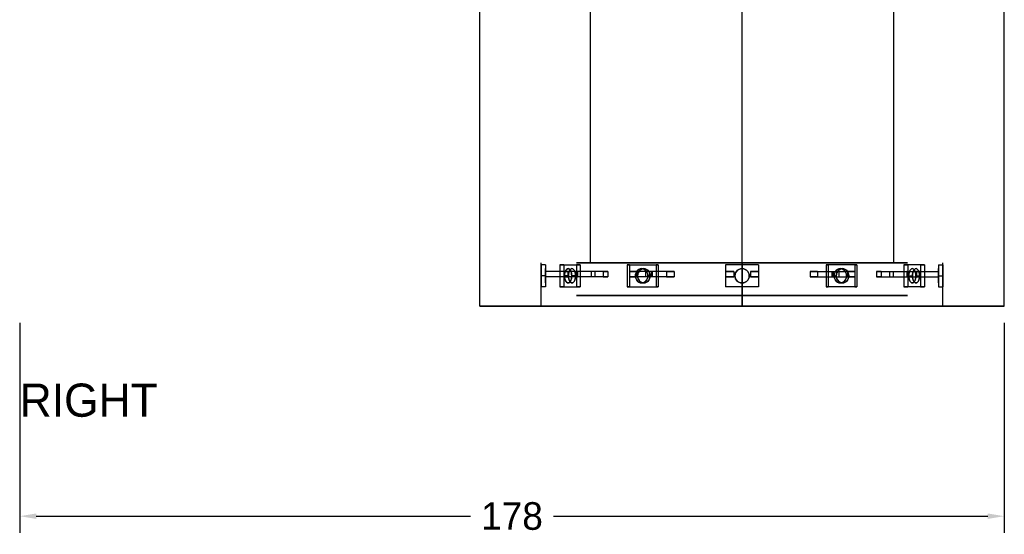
# Model space of a CAD drawing. Header units: millimetres. Extents: x -253 to 492, y -308 to 204.
# Tile 16 of 19: x 314 to 492, y -41 to 52. Entities that reach past the tile are written whole.
import ezdxf

# ---------------------------------------------------------------- set-up
doc = ezdxf.new("R2010")
doc.units = ezdxf.units.MM
doc.layers.add('DIMENSIONS', color=7, linetype='Continuous')
doc.layers.add('GEOMETRY', color=7, linetype='Continuous')
doc.layers.add('NOTES', color=7, linetype='Continuous', true_color=0x395566)
doc.dimstyles.get("Standard").update_dxf_attribs({"dimtxt": 2.5, "dimasz": 2.5, "dimexe": 1.25, "dimexo": 0.625, "dimtad": 1, "dimcen": 2.5, "dimazin": 3, "dimtfac": 1, "dimtmove": 0, "dimatfit": 3})

# ---------------------------------------------------------------- blocks, each defined once
blk = doc.blocks.new('_CLOSEDFILLED')
at = {"color": 0, "linetype": 'BYBLOCK'}
blk.add_solid([(-1, 0.164), (0, 0), (-1, -0.164)], dxfattribs=at)
blk = doc.blocks.new('*D3')
at = {"color": 7}
for p, q in [((314.5, -3), (314.5, -41)), ((492.5, -3), (492.5, -41)), ((317.5, -38), (396, -38)), ((411, -38), (489.5, -38))]:
    blk.add_line(p, q, dxfattribs=at)
at = {"layer": 'Defpoints'}
for p in [(314.5, 0), (492.5, 0), (314.5, -38)]:
    blk.add_point(p, dxfattribs=at)
at = {"layer": 'DIMENSIONS', "color": 7, "xscale": 3, "yscale": 3, "rotation": 180}
blk.add_blockref('_CLOSEDFILLED', (314.5, -38), dxfattribs=at)
at = {"layer": 'DIMENSIONS', "color": 7, "xscale": 3, "yscale": 3}
blk.add_blockref('_CLOSEDFILLED', (492.5, -38), dxfattribs=at)
at = {"layer": 'DIMENSIONS', "color": 7, "insert": (403.5, -38), "char_height": 5, "attachment_point": 5}
blk.add_mtext('178', dxfattribs=at)

msp = doc.modelspace()

# ---------------------------------------------------------------- linework, layer by layer
at = {"layer": 'GEOMETRY'}
for p, q in [((397.6977, 0), (397.6977, 94.3089)), ((397.6977, 0), (397.6977, 94.3089)), ((397.6977, 0), (397.6977, 94.3089)), ((492.5, 0), (492.5, 94.3089)), ((492.5, 0), (492.5, 94.3089)), ((492.5, 0), (492.5, 94.3089)), ((417.6628, 7.8591), (417.6628, 86.4499)), ((417.6628, 7.8591), (417.6628, 86.4499)), ((417.6628, 7.8591), (417.6628, 86.4499)), ((472.5349, 7.8591), (472.5349, 86.4499)), ((472.5349, 7.8591), (472.5349, 86.4499)), ((472.5349, 7.8591), (472.5349, 86.4499)), ((408.7835, 0), (408.7835, 7.8591)), ((408.7835, 0), (408.7835, 7.8591)), ((408.7835, 0), (408.7835, 7.8591)), ((481.4142, 0), (481.4142, 7.8591)), ((481.4142, 0), (481.4142, 7.8591)), ((481.4142, 0), (481.4142, 7.8591))]:
    msp.add_line(p, q, dxfattribs=at)
for points in [[(445.0988, 0), (445.0988, 92.3089)], [(445.0988, 0), (445.0988, 91.8442)], [(445.0988, 7.8591), (445.0988, 86.4499)], [(408.7835, 7.4661), (408.7835, 3.5366)], [(409.5816, 7.4661), (408.7835, 7.4661)], [(409.5816, 7.4661), (409.5816, 6.2873)], [(409.5816, 7.4661), (409.5816, 3.5366)], [(412.1523, 7.4661), (415.1453, 7.4661)], [(412.8435, 7.4661), (412.1523, 7.4661)], [(412.1523, 7.4661), (412.1523, 3.5366)], [(412.8435, 7.4661), (415.8365, 7.4661)], [(412.8435, 7.4661), (412.8435, 3.5366)], [(412.8435, 7.4661), (412.8435, 6.2873)], [(415.1453, 7.4661), (415.1453, 3.5366)], [(415.8365, 7.4661), (415.1453, 7.4661)], [(445.0988, 7.8591), (451.7589, 7.8591), (458.0851, 7.8591), (463.76, 7.8591), (468.4992, 7.8591), (472.065, 7.8591), (474.2787, 7.8591), (475.0291, 7.8591), (474.2787, 7.8591), (472.065, 7.8591), (468.4992, 7.8591), (463.76, 7.8591), (458.0851, 7.8591), (451.7589, 7.8591), (445.0988, 7.8591), (438.4387, 7.8591), (432.1126, 7.8591), (426.4376, 7.8591), (421.6984, 7.8591), (418.1326, 7.8591), (415.919, 7.8591), (415.1686, 7.8591), (415.919, 7.8591), (418.1326, 7.8591), (421.6984, 7.8591), (426.4376, 7.8591), (432.1126, 7.8591), (438.4387, 7.8591), (445.0988, 7.8591)], [(415.8365, 7.4661), (415.8365, 6.2873)], [(415.8365, 7.4661), (415.8365, 3.5366)], [(445.0988, 7.8591), (451.2039, 7.8591), (457.0029, 7.8591), (462.2049, 7.8591), (466.5492, 7.8591), (469.8179, 7.8591), (471.847, 7.8591), (472.5349, 7.8591), (471.847, 7.8591), (469.8179, 7.8591), (466.5492, 7.8591), (462.2049, 7.8591), (457.0029, 7.8591), (451.2039, 7.8591), (445.0988, 7.8591), (438.9937, 7.8591), (433.1948, 7.8591), (427.9927, 7.8591), (423.6485, 7.8591), (420.3798, 7.8591), (418.3507, 7.8591), (417.6628, 7.8591), (418.3507, 7.8591), (420.3798, 7.8591), (423.6485, 7.8591), (427.9927, 7.8591), (433.1948, 7.8591), (438.9937, 7.8591), (445.0988, 7.8591)], [(445.0988, 7.8591), (450.7599, 7.8591), (456.1371, 7.8591), (460.9609, 7.8591), (464.9892, 7.8591), (468.0201, 7.8591), (469.9017, 7.8591), (470.5395, 7.8591), (469.9017, 7.8591), (468.0201, 7.8591), (464.9892, 7.8591), (460.9609, 7.8591), (456.1371, 7.8591), (450.7599, 7.8591), (445.0988, 7.8591), (439.4377, 7.8591), (434.0605, 7.8591), (429.2368, 7.8591), (425.2085, 7.8591), (422.1776, 7.8591), (420.296, 7.8591), (419.6581, 7.8591), (420.296, 7.8591), (422.1776, 7.8591), (425.2085, 7.8591), (429.2368, 7.8591), (434.0605, 7.8591), (439.4377, 7.8591), (445.0988, 7.8591)], [(445.0988, 7.8591), (450.4269, 7.8591), (455.4878, 7.8591), (460.0278, 7.8591), (463.8192, 7.8591), (466.6718, 7.8591), (468.4427, 7.8591), (469.043, 7.8591), (468.4427, 7.8591), (466.6718, 7.8591), (463.8192, 7.8591), (460.0278, 7.8591), (455.4878, 7.8591), (450.4269, 7.8591), (445.0988, 7.8591), (439.7708, 7.8591), (434.7098, 7.8591), (430.1699, 7.8591), (426.3785, 7.8591), (423.5259, 7.8591), (421.755, 7.8591), (421.1547, 7.8591), (421.755, 7.8591), (423.5259, 7.8591), (426.3785, 7.8591), (430.1699, 7.8591), (434.7098, 7.8591), (439.7708, 7.8591), (445.0988, 7.8591)], [(424.3491, 7.4661), (424.3491, 3.5366)], [(424.3491, 7.4661), (429.5332, 7.4661)], [(424.7482, 7.4661), (424.3491, 7.4661)], [(424.7482, 7.4661), (424.7482, 3.5366)], [(424.7482, 7.4661), (429.9323, 7.4661)], [(424.7482, 7.4661), (424.7482, 6.2873)], [(429.5332, 7.4661), (429.5332, 3.5366)], [(429.9323, 7.4661), (429.5332, 7.4661)], [(429.9323, 7.4661), (429.9323, 6.2873)], [(429.9323, 7.4661), (429.9323, 3.5366)], [(442.1058, 7.4661), (442.1058, 3.5366)], [(442.1058, 7.4661), (442.1058, 6.2873)], [(448.0919, 7.4661), (442.1058, 7.4661)], [(445.0988, 7.8591), (445.0988, 1.9648)], [(445.0988, 7.8591), (445.0988, 0)], [(448.0919, 7.4661), (448.0919, 3.5366)], [(448.0919, 7.4661), (448.0919, 6.2873)], [(460.2654, 7.4661), (460.6645, 7.4661)], [(460.2654, 7.4661), (460.2654, 6.2873)], [(465.4495, 7.4661), (460.2654, 7.4661)], [(460.2654, 7.4661), (460.2654, 3.5366)], [(460.6645, 7.4661), (460.6645, 3.5366)], [(465.8485, 7.4661), (460.6645, 7.4661)], [(465.4495, 7.4661), (465.8485, 7.4661)], [(465.4495, 7.4661), (465.4495, 3.5366)], [(465.4495, 7.4661), (465.4495, 6.2873)], [(465.8485, 7.4661), (465.8485, 3.5366)], [(474.3611, 7.4661), (475.0523, 7.4661)], [(474.3611, 7.4661), (474.3611, 6.2873)], [(477.3542, 7.4661), (474.3611, 7.4661)], [(474.3611, 7.4661), (474.3611, 3.5366)], [(475.0523, 7.4661), (475.0523, 3.5366)], [(478.0454, 7.4661), (475.0523, 7.4661)], [(477.3542, 7.4661), (478.0454, 7.4661)], [(477.3542, 7.4661), (477.3542, 3.5366)], [(477.3542, 7.4661), (477.3542, 6.2873)], [(478.0454, 7.4661), (478.0454, 3.5366)], [(480.616, 7.4661), (481.4142, 7.4661)], [(480.616, 7.4661), (480.616, 6.2873)], [(480.616, 7.4661), (480.616, 3.5366)], [(481.4142, 7.4661), (481.4142, 3.5366)], [(408.7835, 5.5014), (408.7835, 5.79), (408.7835, 6.0641), (408.7835, 6.31), (408.7835, 6.5154), (408.7835, 6.6699), (408.7835, 6.7658), (408.7835, 6.7983), (408.7835, 6.7658), (408.7835, 6.6699), (408.7835, 6.5154), (408.7835, 6.31), (408.7835, 6.0641), (408.7835, 5.79), (408.7835, 5.5014), (408.7835, 5.2128), (408.7835, 4.9386), (408.7835, 4.6927), (408.7835, 4.4873), (408.7835, 4.3328), (408.7835, 4.2369), (408.7835, 4.2044), (408.7835, 4.2369), (408.7835, 4.3328), (408.7835, 4.4873), (408.7835, 4.6927), (408.7835, 4.9386), (408.7835, 5.2128), (408.7835, 5.5014)], [(409.5816, 5.5014), (408.7835, 5.5014)], [(409.5816, 5.5014), (409.5816, 5.79), (409.5816, 6.0641), (409.5816, 6.31), (409.5816, 6.5154), (409.5816, 6.6699), (409.5816, 6.7658), (409.5816, 6.7983), (409.5816, 6.7658), (409.5816, 6.6699), (409.5816, 6.5154), (409.5816, 6.31), (409.5816, 6.0641), (409.5816, 5.79), (409.5816, 5.5014), (409.5816, 5.2128), (409.5816, 4.9386), (409.5816, 4.6927), (409.5816, 4.4873), (409.5816, 4.3328), (409.5816, 4.2369), (409.5816, 4.2044), (409.5816, 4.2369), (409.5816, 4.3328), (409.5816, 4.4873), (409.5816, 4.6927), (409.5816, 4.9386), (409.5816, 5.2128), (409.5816, 5.5014)], [(415.3186, 6.2873), (409.5816, 6.2873)], [(409.5816, 6.2873), (409.5816, 5.3442)], [(415.206, 6.2873), (409.5816, 6.2873)], [(415.3186, 5.3442), (409.5816, 5.3442)], [(409.5816, 5.3442), (409.5816, 3.5366)], [(415.206, 5.3442), (409.5816, 5.3442)], [(417.8119, 6.2873), (412.8435, 6.2873)], [(412.8435, 6.2873), (413.5918, 6.2873)], [(417.8119, 5.3442), (412.8435, 5.3442)], [(412.8435, 5.3442), (412.8435, 3.5366)], [(412.8435, 5.3442), (413.5918, 5.3442)], [(413.0003, 5.5014), (413.0166, 5.79), (413.0646, 6.0641), (413.1418, 6.31), (413.2445, 6.5154), (413.3675, 6.6699), (413.5045, 6.7658), (413.6488, 6.7983), (413.7931, 6.7658), (413.9302, 6.6699), (414.0531, 6.5154), (414.1558, 6.31), (414.2331, 6.0641), (414.2811, 5.79), (414.2973, 5.5014), (414.2811, 5.2128), (414.2331, 4.9386), (414.1558, 4.6927), (414.0531, 4.4873), (413.9302, 4.3328), (413.7931, 4.2369), (413.6488, 4.2044), (413.5045, 4.2369), (413.3675, 4.3328), (413.2445, 4.4873), (413.1418, 4.6927), (413.0646, 4.9386), (413.0166, 5.2128), (413.0003, 5.5014)], [(414.2973, 5.5014), (414.2811, 5.79), (414.2331, 6.0641), (414.1558, 6.31), (414.0531, 6.5154), (413.9302, 6.6699), (413.7931, 6.7658), (413.6488, 6.7983), (413.5045, 6.7658), (413.3675, 6.6699), (413.2445, 6.5154), (413.1418, 6.31), (413.0646, 6.0641), (413.0166, 5.79), (413.0003, 5.5014), (413.0166, 5.2128), (413.0646, 4.9386), (413.1418, 4.6927), (413.2445, 4.4873), (413.3675, 4.3328), (413.5045, 4.2369), (413.6488, 4.2044), (413.7931, 4.2369), (413.9302, 4.3328), (414.0531, 4.4873), (414.1558, 4.6927), (414.2331, 4.9386), (414.2811, 5.2128), (414.2973, 5.5014)], [(413.6915, 5.5014), (413.0003, 5.5014)], [(413.5918, 6.2873), (413.5918, 5.3442)], [(418.4627, 6.2873), (413.5918, 6.2873)], [(418.4627, 5.3442), (413.5918, 5.3442)], [(413.6915, 5.5014), (413.7078, 5.79), (413.7558, 6.0641), (413.833, 6.31), (413.9357, 6.5154), (414.0587, 6.6699), (414.1957, 6.7658), (414.34, 6.7983), (414.4843, 6.7658), (414.6214, 6.6699), (414.7444, 6.5154), (414.847, 6.31), (414.9243, 6.0641), (414.9723, 5.79), (414.9885, 5.5014), (414.9723, 5.2128), (414.9243, 4.9386), (414.847, 4.6927), (414.7444, 4.4873), (414.6214, 4.3328), (414.4843, 4.2369), (414.34, 4.2044), (414.1957, 4.2369), (414.0587, 4.3328), (413.9357, 4.4873), (413.833, 4.6927), (413.7558, 4.9386), (413.7078, 5.2128), (413.6915, 5.5014)], [(414.9885, 5.5014), (414.9723, 5.79), (414.9243, 6.0641), (414.847, 6.31), (414.7444, 6.5154), (414.6214, 6.6699), (414.4843, 6.7658), (414.34, 6.7983), (414.1957, 6.7658), (414.0587, 6.6699), (413.9357, 6.5154), (413.833, 6.31), (413.7558, 6.0641), (413.7078, 5.79), (413.6915, 5.5014), (413.7078, 5.2128), (413.7558, 4.9386), (413.833, 4.6927), (413.9357, 4.4873), (414.0587, 4.3328), (414.1957, 4.2369), (414.34, 4.2044), (414.4843, 4.2369), (414.6214, 4.3328), (414.7444, 4.4873), (414.847, 4.6927), (414.9243, 4.9386), (414.9723, 5.2128), (414.9885, 5.5014)], [(414.9885, 5.5014), (414.2973, 5.5014)], [(415.0883, 6.2873), (415.0883, 5.3442)], [(415.8365, 6.2873), (415.0883, 6.2873)], [(419.9592, 6.2873), (415.0883, 6.2873)], [(415.8365, 5.3442), (415.0883, 5.3442)], [(419.9592, 5.3442), (415.0883, 5.3442)], [(415.206, 6.2873), (415.206, 5.3442)], [(415.206, 6.2873), (415.2089, 6.2873), (415.2118, 6.2873), (415.2148, 6.2873), (415.218, 6.2873), (415.2212, 6.2873), (415.2246, 6.2873), (415.228, 6.2873), (415.2316, 6.2873), (415.2352, 6.2873), (415.239, 6.2873), (415.2429, 6.2873), (415.2468, 6.2873), (415.2509, 6.2873), (415.2551, 6.2873), (415.2593, 6.2873), (415.2637, 6.2873), (415.2682, 6.2873), (415.2728, 6.2873), (415.2774, 6.2873), (415.2822, 6.2873), (415.2871, 6.2873), (415.2921, 6.2873), (415.2972, 6.2873), (415.3024, 6.2873), (415.3077, 6.2873), (415.3131, 6.2873), (415.3186, 6.2873)], [(415.206, 5.3442), (415.2089, 5.3442), (415.2118, 5.3442), (415.2148, 5.3442), (415.218, 5.3442), (415.2212, 5.3442), (415.2246, 5.3442), (415.228, 5.3442), (415.2316, 5.3442), (415.2352, 5.3442), (415.239, 5.3442), (415.2429, 5.3442), (415.2468, 5.3442), (415.2509, 5.3442), (415.2551, 5.3442), (415.2593, 5.3442), (415.2637, 5.3442), (415.2682, 5.3442), (415.2728, 5.3442), (415.2774, 5.3442), (415.2822, 5.3442), (415.2871, 5.3442), (415.2921, 5.3442), (415.2972, 5.3442), (415.3024, 5.3442), (415.3077, 5.3442), (415.3131, 5.3442), (415.3186, 5.3442)], [(415.3186, 6.2873), (415.3186, 5.3442)], [(420.8049, 6.2873), (415.8365, 6.2873)], [(420.8049, 5.3442), (415.8365, 5.3442)], [(415.8365, 5.3442), (415.8365, 3.5366)], [(418.4627, 6.2873), (418.4374, 6.2873), (418.4121, 6.2873), (418.387, 6.2873), (418.362, 6.2873), (418.337, 6.2873), (418.3122, 6.2873), (418.2874, 6.2873), (418.2628, 6.2873), (418.2382, 6.2873), (418.2137, 6.2873), (418.1894, 6.2873), (418.1651, 6.2873), (418.1409, 6.2873), (418.1168, 6.2873), (418.0928, 6.2873), (418.0688, 6.2873), (418.045, 6.2873), (418.0213, 6.2873), (417.9976, 6.2873), (417.9741, 6.2873), (417.9506, 6.2873), (417.9273, 6.2873), (417.904, 6.2873), (417.8809, 6.2873), (417.8578, 6.2873), (417.8348, 6.2873), (417.8119, 6.2873)], [(417.8119, 6.2873), (417.8119, 5.3442)], [(418.4627, 5.3442), (418.4374, 5.3442), (418.4121, 5.3442), (418.387, 5.3442), (418.362, 5.3442), (418.337, 5.3442), (418.3122, 5.3442), (418.2874, 5.3442), (418.2628, 5.3442), (418.2382, 5.3442), (418.2137, 5.3442), (418.1894, 5.3442), (418.1651, 5.3442), (418.1409, 5.3442), (418.1168, 5.3442), (418.0928, 5.3442), (418.0688, 5.3442), (418.045, 5.3442), (418.0213, 5.3442), (417.9976, 5.3442), (417.9741, 5.3442), (417.9506, 5.3442), (417.9273, 5.3442), (417.904, 5.3442), (417.8809, 5.3442), (417.8578, 5.3442), (417.8348, 5.3442), (417.8119, 5.3442)], [(418.4627, 6.2873), (418.4627, 5.3442)], [(419.9592, 6.2873), (419.9592, 5.3442)], [(419.9592, 6.2873), (419.9894, 6.2873), (420.0197, 6.2873), (420.0501, 6.2873), (420.0805, 6.2873), (420.1111, 6.2873), (420.1417, 6.2873), (420.1725, 6.2873), (420.2033, 6.2873), (420.2342, 6.2873), (420.2652, 6.2873), (420.2962, 6.2873), (420.3274, 6.2873), (420.3586, 6.2873), (420.39, 6.2873), (420.4214, 6.2873), (420.4529, 6.2873), (420.4845, 6.2873), (420.5161, 6.2873), (420.5479, 6.2873), (420.5797, 6.2873), (420.6116, 6.2873), (420.6436, 6.2873), (420.6757, 6.2873), (420.7079, 6.2873), (420.7402, 6.2873), (420.7725, 6.2873), (420.8049, 6.2873)], [(419.9592, 5.3442), (419.9894, 5.3442), (420.0197, 5.3442), (420.0501, 5.3442), (420.0805, 5.3442), (420.1111, 5.3442), (420.1417, 5.3442), (420.1725, 5.3442), (420.2033, 5.3442), (420.2342, 5.3442), (420.2652, 5.3442), (420.2962, 5.3442), (420.3274, 5.3442), (420.3586, 5.3442), (420.39, 5.3442), (420.4214, 5.3442), (420.4529, 5.3442), (420.4845, 5.3442), (420.5161, 5.3442), (420.5479, 5.3442), (420.5797, 5.3442), (420.6116, 5.3442), (420.6436, 5.3442), (420.6757, 5.3442), (420.7079, 5.3442), (420.7402, 5.3442), (420.7725, 5.3442), (420.8049, 5.3442)], [(420.8049, 6.2873), (420.8049, 5.3442)], [(427.6167, 6.2873), (424.7482, 6.2873)], [(424.7482, 6.2873), (426.0442, 6.2873)], [(427.6167, 5.3442), (424.7482, 5.3442)], [(424.7482, 5.3442), (424.7482, 3.5366)], [(424.7482, 5.3442), (426.0442, 5.3442)], [(428.0644, 5.5014), (428.0362, 5.2128), (427.9531, 4.9386), (427.8193, 4.6927), (427.6415, 4.4873), (427.4285, 4.3328), (427.1911, 4.2369), (426.9412, 4.2044), (426.6912, 4.2369), (426.4538, 4.3328), (426.2408, 4.4873), (426.063, 4.6927), (425.9292, 4.9386), (425.8461, 5.2128), (425.8179, 5.5014), (425.8461, 5.79), (425.9292, 6.0641), (426.063, 6.31), (426.2408, 6.5154), (426.4538, 6.6699), (426.6912, 6.7658), (426.9412, 6.7983), (427.1911, 6.7658), (427.4285, 6.6699), (427.6415, 6.5154), (427.8193, 6.31), (427.9531, 6.0641), (428.0362, 5.79), (428.0644, 5.5014)], [(425.8179, 5.5014), (425.8461, 5.2128), (425.9292, 4.9386), (426.063, 4.6927), (426.2408, 4.4873), (426.4538, 4.3328), (426.6912, 4.2369), (426.9412, 4.2044), (427.1911, 4.2369), (427.4285, 4.3328), (427.6415, 4.4873), (427.8193, 4.6927), (427.9531, 4.9386), (428.0362, 5.2128), (428.0644, 5.5014), (428.0362, 5.79), (427.9531, 6.0641), (427.8193, 6.31), (427.6415, 6.5154), (427.4285, 6.6699), (427.1911, 6.7658), (426.9412, 6.7983), (426.6912, 6.7658), (426.4538, 6.6699), (426.2408, 6.5154), (426.063, 6.31), (425.9292, 6.0641), (425.8461, 5.79), (425.8179, 5.5014)], [(426.217, 5.5014), (425.8179, 5.5014)], [(426.0442, 6.2873), (426.0442, 5.3442)], [(428.8564, 6.2873), (426.0442, 6.2873)], [(428.8564, 5.3442), (426.0442, 5.3442)], [(428.4634, 5.5014), (428.4353, 5.2128), (428.3522, 4.9386), (428.2184, 4.6927), (428.0405, 4.4873), (427.8276, 4.3328), (427.5902, 4.2369), (427.3402, 4.2044), (427.0903, 4.2369), (426.8529, 4.3328), (426.6399, 4.4873), (426.4621, 4.6927), (426.3283, 4.9386), (426.2452, 5.2128), (426.217, 5.5014), (426.2452, 5.79), (426.3283, 6.0641), (426.4621, 6.31), (426.6399, 6.5154), (426.8529, 6.6699), (427.0903, 6.7658), (427.3402, 6.7983), (427.5902, 6.7658), (427.8276, 6.6699), (428.0405, 6.5154), (428.2184, 6.31), (428.3522, 6.0641), (428.4353, 5.79), (428.4634, 5.5014)], [(426.217, 5.5014), (426.2452, 5.2128), (426.3283, 4.9386), (426.4621, 4.6927), (426.6399, 4.4873), (426.8529, 4.3328), (427.0903, 4.2369), (427.3402, 4.2044), (427.5902, 4.2369), (427.8276, 4.3328), (428.0405, 4.4873), (428.2184, 4.6927), (428.3522, 4.9386), (428.4353, 5.2128), (428.4634, 5.5014), (428.4353, 5.79), (428.3522, 6.0641), (428.2184, 6.31), (428.0405, 6.5154), (427.8276, 6.6699), (427.5902, 6.7658), (427.3402, 6.7983), (427.0903, 6.7658), (426.8529, 6.6699), (426.6399, 6.5154), (426.4621, 6.31), (426.3283, 6.0641), (426.2452, 5.79), (426.217, 5.5014)], [(428.8564, 6.2873), (428.8098, 6.2873), (428.7632, 6.2873), (428.7166, 6.2873), (428.6701, 6.2873), (428.6237, 6.2873), (428.5773, 6.2873), (428.531, 6.2873), (428.4847, 6.2873), (428.4385, 6.2873), (428.3923, 6.2873), (428.3462, 6.2873), (428.3002, 6.2873), (428.2542, 6.2873), (428.2083, 6.2873), (428.1624, 6.2873), (428.1166, 6.2873), (428.0709, 6.2873), (428.0252, 6.2873), (427.9796, 6.2873), (427.934, 6.2873), (427.8885, 6.2873), (427.8431, 6.2873), (427.7977, 6.2873), (427.7523, 6.2873), (427.7071, 6.2873), (427.6619, 6.2873), (427.6167, 6.2873)], [(427.6167, 6.2873), (427.6167, 5.3442)], [(428.8564, 5.3442), (428.8098, 5.3442), (428.7632, 5.3442), (428.7166, 5.3442), (428.6701, 5.3442), (428.6237, 5.3442), (428.5773, 5.3442), (428.531, 5.3442), (428.4847, 5.3442), (428.4385, 5.3442), (428.3923, 5.3442), (428.3462, 5.3442), (428.3002, 5.3442), (428.2542, 5.3442), (428.2083, 5.3442), (428.1624, 5.3442), (428.1166, 5.3442), (428.0709, 5.3442), (428.0252, 5.3442), (427.9796, 5.3442), (427.934, 5.3442), (427.8885, 5.3442), (427.8431, 5.3442), (427.7977, 5.3442), (427.7523, 5.3442), (427.7071, 5.3442), (427.6619, 5.3442), (427.6167, 5.3442)], [(428.4634, 5.5014), (428.0644, 5.5014)], [(428.6362, 6.2873), (428.6362, 5.3442)], [(429.9323, 6.2873), (428.6362, 6.2873)], [(431.4485, 6.2873), (428.6362, 6.2873)], [(429.9323, 5.3442), (428.6362, 5.3442)], [(431.4485, 5.3442), (428.6362, 5.3442)], [(428.8564, 6.2873), (428.8564, 5.3442)], [(432.8008, 6.2873), (429.9323, 6.2873)], [(432.8008, 5.3442), (429.9323, 5.3442)], [(429.9323, 5.3442), (429.9323, 3.5366)], [(431.4485, 6.2873), (431.4485, 5.3442)], [(431.4485, 6.2873), (431.498, 6.2873), (431.5475, 6.2873), (431.5971, 6.2873), (431.6467, 6.2873), (431.6964, 6.2873), (431.7461, 6.2873), (431.7959, 6.2873), (431.8457, 6.2873), (431.8956, 6.2873), (431.9455, 6.2873), (431.9954, 6.2873), (432.0454, 6.2873), (432.0955, 6.2873), (432.1456, 6.2873), (432.1957, 6.2873), (432.2459, 6.2873), (432.2961, 6.2873), (432.3464, 6.2873), (432.3967, 6.2873), (432.4471, 6.2873), (432.4975, 6.2873), (432.5479, 6.2873), (432.5984, 6.2873), (432.6489, 6.2873), (432.6995, 6.2873), (432.7501, 6.2873), (432.8008, 6.2873)], [(431.4485, 5.3442), (431.498, 5.3442), (431.5475, 5.3442), (431.5971, 5.3442), (431.6467, 5.3442), (431.6964, 5.3442), (431.7461, 5.3442), (431.7959, 5.3442), (431.8457, 5.3442), (431.8956, 5.3442), (431.9455, 5.3442), (431.9954, 5.3442), (432.0454, 5.3442), (432.0955, 5.3442), (432.1456, 5.3442), (432.1957, 5.3442), (432.2459, 5.3442), (432.2961, 5.3442), (432.3464, 5.3442), (432.3967, 5.3442), (432.4471, 5.3442), (432.4975, 5.3442), (432.5479, 5.3442), (432.5984, 5.3442), (432.6489, 5.3442), (432.6995, 5.3442), (432.7501, 5.3442), (432.8008, 5.3442)], [(432.8008, 6.2873), (432.8008, 5.3442)], [(443.6023, 6.2873), (443.5468, 6.2873), (443.4913, 6.2873), (443.4358, 6.2873), (443.3803, 6.2873), (443.3248, 6.2873), (443.2693, 6.2873), (443.2138, 6.2873), (443.1584, 6.2873), (443.1029, 6.2873), (443.0474, 6.2873), (442.992, 6.2873), (442.9365, 6.2873), (442.8811, 6.2873), (442.8256, 6.2873), (442.7702, 6.2873), (442.7148, 6.2873), (442.6594, 6.2873), (442.604, 6.2873), (442.5486, 6.2873), (442.4932, 6.2873), (442.4379, 6.2873), (442.3825, 6.2873), (442.3271, 6.2873), (442.2718, 6.2873), (442.2165, 6.2873), (442.1611, 6.2873), (442.1058, 6.2873)], [(442.1058, 6.2873), (442.1058, 5.3442)], [(442.1058, 6.2873), (443.6023, 6.2873)], [(443.6023, 5.3442), (443.5468, 5.3442), (443.4913, 5.3442), (443.4358, 5.3442), (443.3803, 5.3442), (443.3248, 5.3442), (443.2693, 5.3442), (443.2138, 5.3442), (443.1584, 5.3442), (443.1029, 5.3442), (443.0474, 5.3442), (442.992, 5.3442), (442.9365, 5.3442), (442.8811, 5.3442), (442.8256, 5.3442), (442.7702, 5.3442), (442.7148, 5.3442), (442.6594, 5.3442), (442.604, 5.3442), (442.5486, 5.3442), (442.4932, 5.3442), (442.4379, 5.3442), (442.3825, 5.3442), (442.3271, 5.3442), (442.2718, 5.3442), (442.2165, 5.3442), (442.1611, 5.3442), (442.1058, 5.3442)], [(442.1058, 5.3442), (442.1058, 3.5366)], [(442.1058, 5.3442), (443.6023, 5.3442)], [(443.6023, 6.2873), (443.6023, 5.3442)], [(443.8019, 5.5014), (443.8344, 5.2128), (443.9303, 4.9386), (444.0848, 4.6927), (444.2902, 4.4873), (444.5361, 4.3328), (444.8102, 4.2369), (445.0988, 4.2044), (445.3874, 4.2369), (445.6616, 4.3328), (445.9075, 4.4873), (446.1129, 4.6927), (446.2674, 4.9386), (446.3633, 5.2128), (446.3958, 5.5014), (446.3633, 5.79), (446.2674, 6.0641), (446.1129, 6.31), (445.9075, 6.5154), (445.6616, 6.6699), (445.3874, 6.7658), (445.0988, 6.7983), (444.8102, 6.7658), (444.5361, 6.6699), (444.2902, 6.5154), (444.0848, 6.31), (443.9303, 6.0641), (443.8344, 5.79), (443.8019, 5.5014)], [(445.0988, 4.2044), (444.8102, 4.2369), (444.5361, 4.3328), (444.2902, 4.4873), (444.0848, 4.6927), (443.9303, 4.9386), (443.8344, 5.2128), (443.8019, 5.5014), (443.8344, 5.79), (443.9303, 6.0641), (444.0848, 6.31), (444.2902, 6.5154), (444.5361, 6.6699), (444.8102, 6.7658), (445.0988, 6.7983), (445.3874, 6.7658), (445.6616, 6.6699), (445.9075, 6.5154), (446.1129, 6.31), (446.2674, 6.0641), (446.3633, 5.79), (446.3958, 5.5014), (446.3633, 5.2128), (446.2674, 4.9386), (446.1129, 4.6927), (445.9075, 4.4873), (445.6616, 4.3328), (445.3874, 4.2369), (445.0988, 4.2044)], [(446.5953, 6.2873), (446.5953, 5.3442)], [(446.5953, 6.2873), (446.6509, 6.2873), (446.7064, 6.2873), (446.7619, 6.2873), (446.8174, 6.2873), (446.8729, 6.2873), (446.9284, 6.2873), (446.9838, 6.2873), (447.0393, 6.2873), (447.0948, 6.2873), (447.1503, 6.2873), (447.2057, 6.2873), (447.2612, 6.2873), (447.3166, 6.2873), (447.372, 6.2873), (447.4274, 6.2873), (447.4829, 6.2873), (447.5383, 6.2873), (447.5937, 6.2873), (447.6491, 6.2873), (447.7044, 6.2873), (447.7598, 6.2873), (447.8152, 6.2873), (447.8705, 6.2873), (447.9259, 6.2873), (447.9812, 6.2873), (448.0365, 6.2873), (448.0919, 6.2873)], [(448.0919, 6.2873), (446.5953, 6.2873)], [(446.5953, 5.3442), (446.6509, 5.3442), (446.7064, 5.3442), (446.7619, 5.3442), (446.8174, 5.3442), (446.8729, 5.3442), (446.9284, 5.3442), (446.9838, 5.3442), (447.0393, 5.3442), (447.0948, 5.3442), (447.1503, 5.3442), (447.2057, 5.3442), (447.2612, 5.3442), (447.3166, 5.3442), (447.372, 5.3442), (447.4274, 5.3442), (447.4829, 5.3442), (447.5383, 5.3442), (447.5937, 5.3442), (447.6491, 5.3442), (447.7044, 5.3442), (447.7598, 5.3442), (447.8152, 5.3442), (447.8705, 5.3442), (447.9259, 5.3442), (447.9812, 5.3442), (448.0365, 5.3442), (448.0919, 5.3442)], [(448.0919, 5.3442), (446.5953, 5.3442)], [(448.0919, 6.2873), (448.0919, 5.3442)], [(448.0919, 5.3442), (448.0919, 3.5366)], [(458.7492, 6.2873), (458.6997, 6.2873), (458.6502, 6.2873), (458.6006, 6.2873), (458.551, 6.2873), (458.5013, 6.2873), (458.4516, 6.2873), (458.4018, 6.2873), (458.352, 6.2873), (458.3021, 6.2873), (458.2522, 6.2873), (458.2022, 6.2873), (458.1522, 6.2873), (458.1022, 6.2873), (458.0521, 6.2873), (458.002, 6.2873), (457.9518, 6.2873), (457.9016, 6.2873), (457.8513, 6.2873), (457.801, 6.2873), (457.7506, 6.2873), (457.7002, 6.2873), (457.6498, 6.2873), (457.5993, 6.2873), (457.5488, 6.2873), (457.4982, 6.2873), (457.4476, 6.2873), (457.3969, 6.2873)], [(457.3969, 6.2873), (457.3969, 5.3442)], [(457.3969, 6.2873), (460.2654, 6.2873)], [(458.7492, 5.3442), (458.6997, 5.3442), (458.6502, 5.3442), (458.6006, 5.3442), (458.551, 5.3442), (458.5013, 5.3442), (458.4516, 5.3442), (458.4018, 5.3442), (458.352, 5.3442), (458.3021, 5.3442), (458.2522, 5.3442), (458.2022, 5.3442), (458.1522, 5.3442), (458.1022, 5.3442), (458.0521, 5.3442), (458.002, 5.3442), (457.9518, 5.3442), (457.9016, 5.3442), (457.8513, 5.3442), (457.801, 5.3442), (457.7506, 5.3442), (457.7002, 5.3442), (457.6498, 5.3442), (457.5993, 5.3442), (457.5488, 5.3442), (457.4982, 5.3442), (457.4476, 5.3442), (457.3969, 5.3442)], [(457.3969, 5.3442), (460.2654, 5.3442)], [(458.7492, 6.2873), (458.7492, 5.3442)], [(458.7492, 6.2873), (461.5614, 6.2873)], [(458.7492, 5.3442), (461.5614, 5.3442)], [(460.2654, 6.2873), (461.5614, 6.2873)], [(460.2654, 5.3442), (460.2654, 3.5366)], [(460.2654, 5.3442), (461.5614, 5.3442)], [(461.3413, 6.2873), (461.3413, 5.3442)], [(461.3413, 6.2873), (461.3879, 6.2873), (461.4345, 6.2873), (461.4811, 6.2873), (461.5276, 6.2873), (461.574, 6.2873), (461.6204, 6.2873), (461.6667, 6.2873), (461.713, 6.2873), (461.7592, 6.2873), (461.8053, 6.2873), (461.8514, 6.2873), (461.8975, 6.2873), (461.9434, 6.2873), (461.9894, 6.2873), (462.0352, 6.2873), (462.081, 6.2873), (462.1268, 6.2873), (462.1725, 6.2873), (462.2181, 6.2873), (462.2637, 6.2873), (462.3092, 6.2873), (462.3546, 6.2873), (462.4, 6.2873), (462.4453, 6.2873), (462.4906, 6.2873), (462.5358, 6.2873), (462.581, 6.2873)], [(461.3413, 6.2873), (464.1535, 6.2873)], [(461.3413, 5.3442), (461.3879, 5.3442), (461.4345, 5.3442), (461.4811, 5.3442), (461.5276, 5.3442), (461.574, 5.3442), (461.6204, 5.3442), (461.6667, 5.3442), (461.713, 5.3442), (461.7592, 5.3442), (461.8053, 5.3442), (461.8514, 5.3442), (461.8975, 5.3442), (461.9434, 5.3442), (461.9894, 5.3442), (462.0352, 5.3442), (462.081, 5.3442), (462.1268, 5.3442), (462.1725, 5.3442), (462.2181, 5.3442), (462.2637, 5.3442), (462.3092, 5.3442), (462.3546, 5.3442), (462.4, 5.3442), (462.4453, 5.3442), (462.4906, 5.3442), (462.5358, 5.3442), (462.581, 5.3442)], [(461.3413, 5.3442), (464.1535, 5.3442)], [(461.5614, 6.2873), (461.5614, 5.3442)], [(461.7342, 5.5014), (461.7624, 5.2128), (461.8455, 4.9386), (461.9793, 4.6927), (462.1571, 4.4873), (462.3701, 4.3328), (462.6075, 4.2369), (462.8574, 4.2044), (463.1074, 4.2369), (463.3448, 4.3328), (463.5578, 4.4873), (463.7356, 4.6927), (463.8694, 4.9386), (463.9525, 5.2128), (463.9807, 5.5014), (463.9525, 5.79), (463.8694, 6.0641), (463.7356, 6.31), (463.5578, 6.5154), (463.3448, 6.6699), (463.1074, 6.7658), (462.8574, 6.7983), (462.6075, 6.7658), (462.3701, 6.6699), (462.1571, 6.5154), (461.9793, 6.31), (461.8455, 6.0641), (461.7624, 5.79), (461.7342, 5.5014)], [(463.9807, 5.5014), (463.9525, 5.2128), (463.8694, 4.9386), (463.7356, 4.6927), (463.5578, 4.4873), (463.3448, 4.3328), (463.1074, 4.2369), (462.8574, 4.2044), (462.6075, 4.2369), (462.3701, 4.3328), (462.1571, 4.4873), (461.9793, 4.6927), (461.8455, 4.9386), (461.7624, 5.2128), (461.7342, 5.5014), (461.7624, 5.79), (461.8455, 6.0641), (461.9793, 6.31), (462.1571, 6.5154), (462.3701, 6.6699), (462.6075, 6.7658), (462.8574, 6.7983), (463.1074, 6.7658), (463.3448, 6.6699), (463.5578, 6.5154), (463.7356, 6.31), (463.8694, 6.0641), (463.9525, 5.79), (463.9807, 5.5014)], [(461.7342, 5.5014), (462.1333, 5.5014)], [(462.1333, 5.5014), (462.1615, 5.2128), (462.2445, 4.9386), (462.3783, 4.6927), (462.5562, 4.4873), (462.7692, 4.3328), (463.0066, 4.2369), (463.2565, 4.2044), (463.5065, 4.2369), (463.7439, 4.3328), (463.9568, 4.4873), (464.1347, 4.6927), (464.2685, 4.9386), (464.3516, 5.2128), (464.3797, 5.5014), (464.3516, 5.79), (464.2685, 6.0641), (464.1347, 6.31), (463.9568, 6.5154), (463.7439, 6.6699), (463.5065, 6.7658), (463.2565, 6.7983), (463.0066, 6.7658), (462.7692, 6.6699), (462.5562, 6.5154), (462.3783, 6.31), (462.2445, 6.0641), (462.1615, 5.79), (462.1333, 5.5014)], [(464.3797, 5.5014), (464.3516, 5.2128), (464.2685, 4.9386), (464.1347, 4.6927), (463.9568, 4.4873), (463.7439, 4.3328), (463.5065, 4.2369), (463.2565, 4.2044), (463.0066, 4.2369), (462.7692, 4.3328), (462.5562, 4.4873), (462.3783, 4.6927), (462.2445, 4.9386), (462.1615, 5.2128), (462.1333, 5.5014), (462.1615, 5.79), (462.2445, 6.0641), (462.3783, 6.31), (462.5562, 6.5154), (462.7692, 6.6699), (463.0066, 6.7658), (463.2565, 6.7983), (463.5065, 6.7658), (463.7439, 6.6699), (463.9568, 6.5154), (464.1347, 6.31), (464.2685, 6.0641), (464.3516, 5.79), (464.3797, 5.5014)], [(462.581, 6.2873), (462.581, 5.3442)], [(462.581, 6.2873), (465.4495, 6.2873)], [(462.581, 5.3442), (465.4495, 5.3442)], [(463.9807, 5.5014), (464.3797, 5.5014)], [(464.1535, 6.2873), (464.1535, 5.3442)], [(465.4495, 6.2873), (464.1535, 6.2873)], [(465.4495, 5.3442), (464.1535, 5.3442)], [(465.4495, 5.3442), (465.4495, 3.5366)], [(470.2385, 6.2873), (470.2083, 6.2873), (470.178, 6.2873), (470.1476, 6.2873), (470.1171, 6.2873), (470.0866, 6.2873), (470.0559, 6.2873), (470.0252, 6.2873), (469.9944, 6.2873), (469.9635, 6.2873), (469.9325, 6.2873), (469.9014, 6.2873), (469.8703, 6.2873), (469.839, 6.2873), (469.8077, 6.2873), (469.7763, 6.2873), (469.7448, 6.2873), (469.7132, 6.2873), (469.6816, 6.2873), (469.6498, 6.2873), (469.618, 6.2873), (469.586, 6.2873), (469.554, 6.2873), (469.5219, 6.2873), (469.4898, 6.2873), (469.4575, 6.2873), (469.4252, 6.2873), (469.3927, 6.2873)], [(469.3927, 6.2873), (469.3927, 5.3442)], [(469.3927, 6.2873), (474.3611, 6.2873)], [(470.2385, 5.3442), (470.2083, 5.3442), (470.178, 5.3442), (470.1476, 5.3442), (470.1171, 5.3442), (470.0866, 5.3442), (470.0559, 5.3442), (470.0252, 5.3442), (469.9944, 5.3442), (469.9635, 5.3442), (469.9325, 5.3442), (469.9014, 5.3442), (469.8703, 5.3442), (469.839, 5.3442), (469.8077, 5.3442), (469.7763, 5.3442), (469.7448, 5.3442), (469.7132, 5.3442), (469.6816, 5.3442), (469.6498, 5.3442), (469.618, 5.3442), (469.586, 5.3442), (469.554, 5.3442), (469.5219, 5.3442), (469.4898, 5.3442), (469.4575, 5.3442), (469.4252, 5.3442), (469.3927, 5.3442)], [(469.3927, 5.3442), (474.3611, 5.3442)], [(470.2385, 6.2873), (470.2385, 5.3442)], [(470.2385, 6.2873), (475.1094, 6.2873)], [(470.2385, 5.3442), (475.1094, 5.3442)], [(471.735, 6.2873), (471.735, 5.3442)], [(471.735, 6.2873), (471.7603, 6.2873), (471.7855, 6.2873), (471.8107, 6.2873), (471.8357, 6.2873), (471.8606, 6.2873), (471.8855, 6.2873), (471.9102, 6.2873), (471.9349, 6.2873), (471.9595, 6.2873), (471.9839, 6.2873), (472.0083, 6.2873), (472.0326, 6.2873), (472.0568, 6.2873), (472.0809, 6.2873), (472.1049, 6.2873), (472.1288, 6.2873), (472.1527, 6.2873), (472.1764, 6.2873), (472.2, 6.2873), (472.2236, 6.2873), (472.247, 6.2873), (472.2704, 6.2873), (472.2936, 6.2873), (472.3168, 6.2873), (472.3399, 6.2873), (472.3629, 6.2873), (472.3858, 6.2873)], [(471.735, 6.2873), (476.6059, 6.2873)], [(471.735, 5.3442), (471.7603, 5.3442), (471.7855, 5.3442), (471.8107, 5.3442), (471.8357, 5.3442), (471.8606, 5.3442), (471.8855, 5.3442), (471.9102, 5.3442), (471.9349, 5.3442), (471.9595, 5.3442), (471.9839, 5.3442), (472.0083, 5.3442), (472.0326, 5.3442), (472.0568, 5.3442), (472.0809, 5.3442), (472.1049, 5.3442), (472.1288, 5.3442), (472.1527, 5.3442), (472.1764, 5.3442), (472.2, 5.3442), (472.2236, 5.3442), (472.247, 5.3442), (472.2704, 5.3442), (472.2936, 5.3442), (472.3168, 5.3442), (472.3399, 5.3442), (472.3629, 5.3442), (472.3858, 5.3442)], [(471.735, 5.3442), (476.6059, 5.3442)], [(472.3858, 6.2873), (472.3858, 5.3442)], [(472.3858, 6.2873), (477.3542, 6.2873)], [(472.3858, 5.3442), (477.3542, 5.3442)], [(474.3611, 6.2873), (475.1094, 6.2873)], [(474.3611, 5.3442), (474.3611, 3.5366)], [(474.3611, 5.3442), (475.1094, 5.3442)], [(474.9916, 6.2873), (474.9888, 6.2873), (474.9859, 6.2873), (474.9828, 6.2873), (474.9797, 6.2873), (474.9764, 6.2873), (474.9731, 6.2873), (474.9697, 6.2873), (474.9661, 6.2873), (474.9624, 6.2873), (474.9587, 6.2873), (474.9548, 6.2873), (474.9509, 6.2873), (474.9468, 6.2873), (474.9426, 6.2873), (474.9383, 6.2873), (474.934, 6.2873), (474.9295, 6.2873), (474.9249, 6.2873), (474.9202, 6.2873), (474.9154, 6.2873), (474.9105, 6.2873), (474.9056, 6.2873), (474.9005, 6.2873), (474.8953, 6.2873), (474.89, 6.2873), (474.8846, 6.2873), (474.879, 6.2873)], [(474.879, 6.2873), (474.879, 5.3442)], [(474.879, 6.2873), (480.616, 6.2873)], [(474.9916, 5.3442), (474.9888, 5.3442), (474.9859, 5.3442), (474.9828, 5.3442), (474.9797, 5.3442), (474.9764, 5.3442), (474.9731, 5.3442), (474.9697, 5.3442), (474.9661, 5.3442), (474.9624, 5.3442), (474.9587, 5.3442), (474.9548, 5.3442), (474.9509, 5.3442), (474.9468, 5.3442), (474.9426, 5.3442), (474.9383, 5.3442), (474.934, 5.3442), (474.9295, 5.3442), (474.9249, 5.3442), (474.9202, 5.3442), (474.9154, 5.3442), (474.9105, 5.3442), (474.9056, 5.3442), (474.9005, 5.3442), (474.8953, 5.3442), (474.89, 5.3442), (474.8846, 5.3442), (474.879, 5.3442)], [(474.879, 5.3442), (480.616, 5.3442)], [(474.9916, 6.2873), (474.9916, 5.3442)], [(474.9916, 6.2873), (480.616, 6.2873)], [(474.9916, 5.3442), (480.616, 5.3442)], [(475.1094, 6.2873), (475.1094, 5.3442)], [(476.5061, 5.5014), (476.4899, 5.79), (476.4419, 6.0641), (476.3647, 6.31), (476.262, 6.5154), (476.139, 6.6699), (476.0019, 6.7658), (475.8576, 6.7983), (475.7133, 6.7658), (475.5763, 6.6699), (475.4533, 6.5154), (475.3506, 6.31), (475.2734, 6.0641), (475.2254, 5.79), (475.2092, 5.5014), (475.2254, 5.2128), (475.2734, 4.9386), (475.3506, 4.6927), (475.4533, 4.4873), (475.5763, 4.3328), (475.7133, 4.2369), (475.8576, 4.2044), (476.0019, 4.2369), (476.139, 4.3328), (476.262, 4.4873), (476.3647, 4.6927), (476.4419, 4.9386), (476.4899, 5.2128), (476.5061, 5.5014)], [(475.2092, 5.5014), (475.2254, 5.79), (475.2734, 6.0641), (475.3506, 6.31), (475.4533, 6.5154), (475.5763, 6.6699), (475.7133, 6.7658), (475.8576, 6.7983), (476.0019, 6.7658), (476.139, 6.6699), (476.262, 6.5154), (476.3647, 6.31), (476.4419, 6.0641), (476.4899, 5.79), (476.5061, 5.5014), (476.4899, 5.2128), (476.4419, 4.9386), (476.3647, 4.6927), (476.262, 4.4873), (476.139, 4.3328), (476.0019, 4.2369), (475.8576, 4.2044), (475.7133, 4.2369), (475.5763, 4.3328), (475.4533, 4.4873), (475.3506, 4.6927), (475.2734, 4.9386), (475.2254, 5.2128), (475.2092, 5.5014)], [(475.2092, 5.5014), (475.9004, 5.5014)], [(477.1973, 5.5014), (477.1811, 5.79), (477.1331, 6.0641), (477.0559, 6.31), (476.9532, 6.5154), (476.8302, 6.6699), (476.6932, 6.7658), (476.5489, 6.7983), (476.4045, 6.7658), (476.2675, 6.6699), (476.1445, 6.5154), (476.0418, 6.31), (475.9646, 6.0641), (475.9166, 5.79), (475.9004, 5.5014), (475.9166, 5.2128), (475.9646, 4.9386), (476.0418, 4.6927), (476.1445, 4.4873), (476.2675, 4.3328), (476.4045, 4.2369), (476.5489, 4.2044), (476.6932, 4.2369), (476.8302, 4.3328), (476.9532, 4.4873), (477.0559, 4.6927), (477.1331, 4.9386), (477.1811, 5.2128), (477.1973, 5.5014)], [(475.9004, 5.5014), (475.9166, 5.79), (475.9646, 6.0641), (476.0418, 6.31), (476.1445, 6.5154), (476.2675, 6.6699), (476.4045, 6.7658), (476.5489, 6.7983), (476.6932, 6.7658), (476.8302, 6.6699), (476.9532, 6.5154), (477.0559, 6.31), (477.1331, 6.0641), (477.1811, 5.79), (477.1973, 5.5014), (477.1811, 5.2128), (477.1331, 4.9386), (477.0559, 4.6927), (476.9532, 4.4873), (476.8302, 4.3328), (476.6932, 4.2369), (476.5489, 4.2044), (476.4045, 4.2369), (476.2675, 4.3328), (476.1445, 4.4873), (476.0418, 4.6927), (475.9646, 4.9386), (475.9166, 5.2128), (475.9004, 5.5014)], [(476.5061, 5.5014), (477.1973, 5.5014)], [(476.6059, 6.2873), (476.6059, 5.3442)], [(477.3542, 6.2873), (476.6059, 6.2873)], [(477.3542, 5.3442), (476.6059, 5.3442)], [(477.3542, 5.3442), (477.3542, 3.5366)], [(480.616, 5.5014), (480.616, 5.79), (480.616, 6.0641), (480.616, 6.31), (480.616, 6.5154), (480.616, 6.6699), (480.616, 6.7658), (480.616, 6.7983), (480.616, 6.7658), (480.616, 6.6699), (480.616, 6.5154), (480.616, 6.31), (480.616, 6.0641), (480.616, 5.79), (480.616, 5.5014), (480.616, 5.2128), (480.616, 4.9386), (480.616, 4.6927), (480.616, 4.4873), (480.616, 4.3328), (480.616, 4.2369), (480.616, 4.2044), (480.616, 4.2369), (480.616, 4.3328), (480.616, 4.4873), (480.616, 4.6927), (480.616, 4.9386), (480.616, 5.2128), (480.616, 5.5014)], [(480.616, 6.2873), (480.616, 5.3442)], [(480.616, 5.5014), (481.4142, 5.5014)], [(480.616, 5.3442), (480.616, 3.5366)], [(481.4142, 5.5014), (481.4142, 5.79), (481.4142, 6.0641), (481.4142, 6.31), (481.4142, 6.5154), (481.4142, 6.6699), (481.4142, 6.7658), (481.4142, 6.7983), (481.4142, 6.7658), (481.4142, 6.6699), (481.4142, 6.5154), (481.4142, 6.31), (481.4142, 6.0641), (481.4142, 5.79), (481.4142, 5.5014), (481.4142, 5.2128), (481.4142, 4.9386), (481.4142, 4.6927), (481.4142, 4.4873), (481.4142, 4.3328), (481.4142, 4.2369), (481.4142, 4.2044), (481.4142, 4.2369), (481.4142, 4.3328), (481.4142, 4.4873), (481.4142, 4.6927), (481.4142, 4.9386), (481.4142, 5.2128), (481.4142, 5.5014)], [(409.5816, 3.5366), (408.7835, 3.5366)], [(412.8435, 3.5366), (412.1523, 3.5366)], [(412.1523, 3.5366), (415.1453, 3.5366)], [(412.8435, 3.5366), (415.8365, 3.5366)], [(415.8365, 3.5366), (415.1453, 3.5366)], [(445.0988, 1.9648), (451.7589, 1.9648), (458.0851, 1.9648), (463.76, 1.9648), (468.4992, 1.9648), (472.065, 1.9648), (474.2787, 1.9648), (475.0291, 1.9648), (474.2787, 1.9648), (472.065, 1.9648), (468.4992, 1.9648), (463.76, 1.9648), (458.0851, 1.9648), (451.7589, 1.9648), (445.0988, 1.9648), (438.4387, 1.9648), (432.1126, 1.9648), (426.4376, 1.9648), (421.6984, 1.9648), (418.1326, 1.9648), (415.919, 1.9648), (415.1686, 1.9648), (415.919, 1.9648), (418.1326, 1.9648), (421.6984, 1.9648), (426.4376, 1.9648), (432.1126, 1.9648), (438.4387, 1.9648), (445.0988, 1.9648)], [(424.3491, 3.5366), (429.5332, 3.5366)], [(424.7482, 3.5366), (424.3491, 3.5366)], [(424.7482, 3.5366), (429.9323, 3.5366)], [(445.0988, 1.9648), (449.5389, 1.9648), (453.7563, 1.9648), (457.5396, 1.9648), (460.6991, 1.9648), (463.0763, 1.9648), (464.552, 1.9648), (465.0523, 1.9648), (464.552, 1.9648), (463.0763, 1.9648), (460.6991, 1.9648), (457.5396, 1.9648), (453.7563, 1.9648), (449.5389, 1.9648), (445.0988, 1.9648), (440.6588, 1.9648), (436.4413, 1.9648), (432.658, 1.9648), (429.4986, 1.9648), (427.1214, 1.9648), (425.6456, 1.9648), (425.1453, 1.9648), (425.6456, 1.9648), (427.1214, 1.9648), (429.4986, 1.9648), (432.658, 1.9648), (436.4413, 1.9648), (440.6588, 1.9648), (445.0988, 1.9648)], [(429.9323, 3.5366), (429.5332, 3.5366)], [(448.0919, 3.5366), (442.1058, 3.5366)], [(445.0988, 1.9648), (445.0988, 0)], [(460.2654, 3.5366), (460.6645, 3.5366)], [(465.4495, 3.5366), (460.2654, 3.5366)], [(465.8485, 3.5366), (460.6645, 3.5366)], [(465.4495, 3.5366), (465.8485, 3.5366)], [(474.3611, 3.5366), (475.0523, 3.5366)], [(477.3542, 3.5366), (474.3611, 3.5366)], [(478.0454, 3.5366), (475.0523, 3.5366)], [(477.3542, 3.5366), (478.0454, 3.5366)], [(480.616, 3.5366), (481.4142, 3.5366)], [(445.0988, 0), (455.6466, 0), (465.6654, 0), (474.653, 0), (482.1586, 0), (487.8058, 0), (491.3116, 0), (492.5, 0), (491.3116, 0), (487.8058, 0), (482.1586, 0), (474.653, 0), (465.6654, 0), (455.6466, 0), (445.0988, 0), (434.5511, 0), (424.5322, 0), (415.5447, 0), (408.0391, 0), (402.3919, 0), (398.8861, 0), (397.6977, 0), (398.8861, 0), (402.3919, 0), (408.0391, 0), (415.5447, 0), (424.5322, 0), (434.5511, 0), (445.0988, 0)], [(445.0988, 0), (435.1074, 0), (425.617, 0), (417.1034, 0), (409.9937, 0), (404.6443, 0), (401.3234, 0), (400.1977, 0), (401.3234, 0), (404.6443, 0), (409.9937, 0), (417.1034, 0), (425.617, 0), (435.1074, 0), (445.0988, 0), (455.0903, 0), (464.5807, 0), (473.0943, 0), (480.204, 0), (485.5534, 0), (488.8742, 0), (490, 0), (488.8742, 0), (485.5534, 0), (480.204, 0), (473.0943, 0), (464.5807, 0), (455.0903, 0), (445.0988, 0)], [(445.0988, 0), (449.5389, 0), (453.7563, 0), (457.5396, 0), (460.6991, 0), (463.0763, 0), (464.552, 0), (465.0523, 0), (464.552, 0), (463.0763, 0), (460.6991, 0), (457.5396, 0), (453.7563, 0), (449.5389, 0), (445.0988, 0), (440.6588, 0), (436.4413, 0), (432.658, 0), (429.4986, 0), (427.1214, 0), (425.6456, 0), (425.1453, 0), (425.6456, 0), (427.1214, 0), (429.4986, 0), (432.658, 0), (436.4413, 0), (440.6588, 0), (445.0988, 0)], [(445.0988, 0), (448.9754, 0), (452.6575, 0), (455.9606, 0), (458.7191, 0), (460.7946, 0), (462.083, 0), (462.5198, 0), (462.083, 0), (460.7946, 0), (458.7191, 0), (455.9606, 0), (452.6575, 0), (448.9754, 0), (445.0988, 0), (441.2223, 0), (437.5402, 0), (434.2371, 0), (431.4786, 0), (429.4031, 0), (428.1147, 0), (427.6779, 0), (428.1147, 0), (429.4031, 0), (431.4786, 0), (434.2371, 0), (437.5402, 0), (441.2223, 0), (445.0988, 0)]]:
    msp.add_lwpolyline(points, dxfattribs=at)

# ---------------------------------------------------------------- texts
at = {"layer": 'NOTES'}
msp.add_text('RIGHT', height=6, dxfattribs=at).set_placement((314.5, -20))

# ---------------------------------------------------------------- dimensions: what is measured, and where the dimension line sits
at = {"layer": 'DIMENSIONS'}
dim = msp.add_linear_dim(base=(314.5, -38), p1=(314.5, 0), p2=(492.5, 0), dimstyle='Standard', override={"dimtxt": 5, "dimasz": 3, "dimexe": 3, "dimexo": 3, "dimdec": 1, "dimclrd": 7, "dimclre": 7, "dimclrt": 7}, dxfattribs=at)
dim.commit()
dim.dimension.update_dxf_attribs({"geometry": '*D3', "text_midpoint": (403.5, -38)})

doc.saveas('drawing.dxf')
